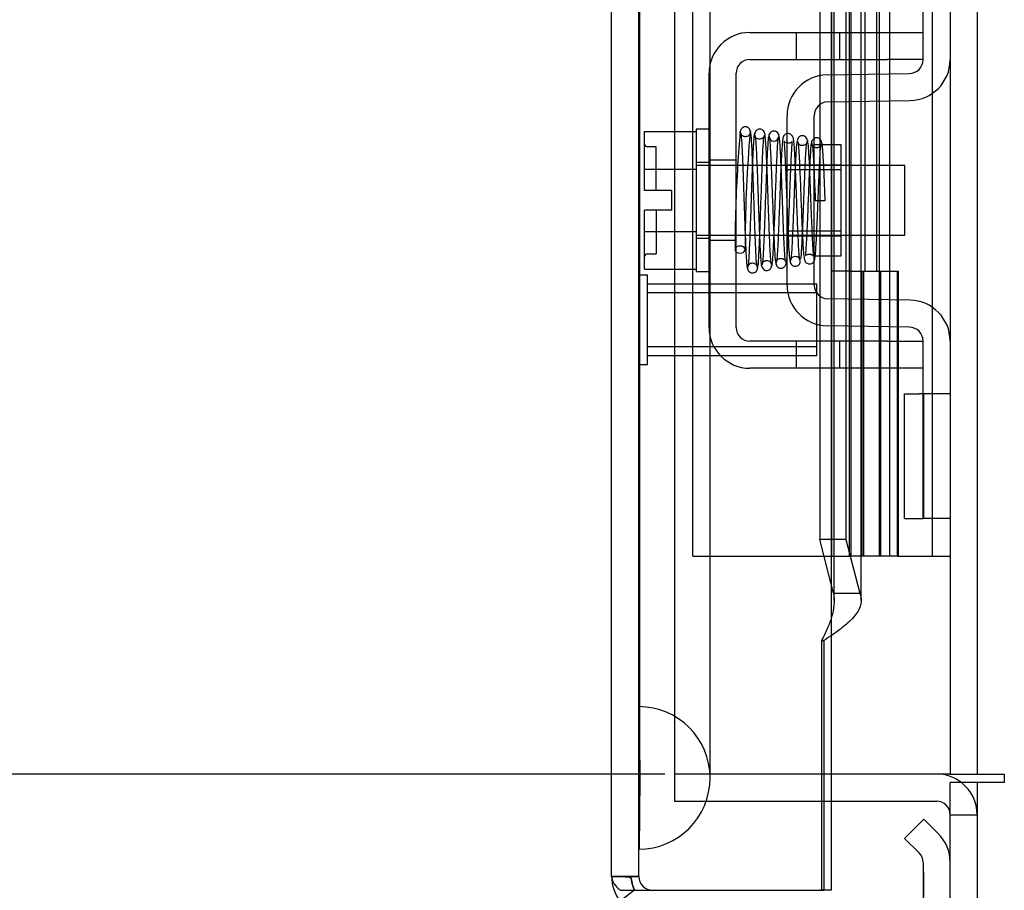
# Model space of a CAD drawing. Header units: inches. Extents: x 1 to 299, y -2 to 199.
# Tile 61 of 75: x 139.08 to 142.53, y 69.04 to 72.1. Entities that reach past the tile are written whole.
import ezdxf
from ezdxf.enums import TextEntityAlignment as Align
from ezdxf.lldxf.tags import DXFTag

# ---------------------------------------------------------------- set-up
doc = ezdxf.new("R2010")
doc.units = ezdxf.units.IN
doc.header["$MEASUREMENT"] = 0
for name, color, linetype in [('COM42667', 7, 'Continuous'), ('COM42780', 7, 'Continuous'), ('COM53955-1', 7, 'Continuous'), ('COM54746-60', 7, 'Continuous'), ('COM70220', 7, 'Continuous'), ('COM71177-1', 7, 'Continuous'), ('COM71180-1', 7, 'Continuous'), ('Default', 7, 'Continuous'), ('SCC19011', 7, 'Continuous'), ('SPR20265', 7, 'Continuous'), ('STD26258', 7, 'Continuous'), ('WAF25035', 7, 'Continuous')]:
    doc.layers.add(name, color=color, linetype=linetype)
doc.styles.add('SEACAD_Times_New_Roman', font='times.ttf')
tags = doc.linetypes.add('HIDDEN2', pattern=[0.1875, 0.125, -0.0625]).pattern_tags.tags
tags[6:7] = [DXFTag(74, 4), DXFTag(75, 0), DXFTag(340, '0'), DXFTag(46, 0.0), DXFTag(50, 0.0), DXFTag(44, 0.0), DXFTag(45, 0.0)]
tags[4:5] = [DXFTag(74, 4), DXFTag(75, 0), DXFTag(340, '0'), DXFTag(46, 0.0), DXFTag(50, 0.0), DXFTag(44, 0.0), DXFTag(45, 0.0)]
doc.dimstyles.new('HAMMOND_(STH_-_300x200)', dxfattribs={"dimtxt": 1.5, "dimasz": 1.875, "dimexe": 0.75, "dimexo": 0.75, "dimgap": 0.375, "dimtad": 0, "dimtih": 1, "dimtoh": 1, "dimzin": 0, "dimdsep": 46, "dimtxsty": 'SEACAD_Times_New_Roman', "dimblk1": '_SE_FILLED', "dimblk2": '_SE_FILLED', "dimsah": 1, "dimcen": 0.75, "dimadec": 0, "dimazin": 0, "dimtfac": 0.8, "dimtofl": 0, "dimtmove": 0, "dimatfit": 3, "dimfxl": 1, "dimtolj": 1, "dimtzin": 0, "dimarcsym": 0})

# ---------------------------------------------------------------- blocks, each defined once
blk = doc.blocks.new('SE4')
at = {"layer": 'COM42667', "color": 7, "linetype": 'Continuous'}
for p, q in [((141.6383, 72.0509), (142.1208, 72.0509)), ((142.1208, 72.0509), (142.2458, 72.0509)), ((141.6383, 71.9559), (142.1208, 71.9559)), ((142.2458, 71.9559), (142.1208, 71.9559)), ((141.4953, 71.0164), (141.4953, 71.9079)), ((141.5903, 71.0164), (141.5903, 71.9079)), ((142.1208, 70.9684), (141.6383, 70.9684)), ((142.1208, 70.9684), (142.2458, 70.9684)), ((142.1208, 70.8734), (141.6383, 70.8734)), ((142.2458, 70.8734), (142.1208, 70.8734))]:
    blk.add_line(p, q, dxfattribs=at)
at = {"layer": 'COM42667', "color": 7, "linetype": 'HIDDEN2'}
for p, q in [((141.8013, 72.0509), (141.8013, 71.9559)), ((141.9538, 71.9559), (141.9538, 72.0509)), ((141.5903, 71.6027), (141.4953, 71.6027)), ((141.5903, 71.3217), (141.4953, 71.3217)), ((141.8013, 70.9684), (141.8013, 70.8734)), ((141.9538, 70.8734), (141.9538, 70.9684)), ((141.8708, 70.8744), (141.8708, 70.8734)), ((141.8708, 70.8744), (142.0326, 70.8744)), ((141.92, 70.8744), (141.92, 70.8734)), ((142.0326, 70.8744), (142.0326, 70.8734)), ((142.0326, 70.8744), (142.0609, 70.8744)), ((142.0609, 70.8744), (142.0609, 70.8734)), ((142.0609, 70.8744), (142.1208, 70.8744)), ((142.1208, 70.8744), (142.1208, 70.8734))]:
    blk.add_line(p, q, dxfattribs=at)
at = {"layer": 'COM42667', "color": 7, "linetype": 'Continuous'}
for centre, radius, start, end in [((141.6383, 71.9079), 0.143, 90, 180), ((141.6383, 71.9079), 0.048, 90, 180), ((141.6383, 71.0164), 0.143, 180, 270), ((141.6383, 71.0164), 0.048, 180, 270)]:
    blk.add_arc(centre, radius, start, end, dxfattribs=at)
at = {"layer": 'COM42780', "color": 7, "linetype": 'Continuous'}
for p, q in [((142.2458, 71.9552), (142.2458, 72.3274)), ((141.9093, 71.9021), (142.1986, 71.9072)), ((141.9109, 71.8071), (142.2003, 71.8122)), ((141.7688, 71.1652), (141.7688, 71.7591)), ((141.8638, 71.1652), (141.8638, 71.7591)), ((141.9588, 71.6572), (141.8924, 71.6572)), ((141.9588, 71.2672), (141.9588, 71.6572)), ((141.8638, 71.2672), (141.9588, 71.2672)), ((142.2003, 71.1121), (141.9109, 71.1172)), ((142.1986, 71.0172), (141.9093, 71.0222)), ((142.2458, 70.5969), (142.2458, 70.9692)), ((142.1813, 70.3469), (142.1813, 70.7839)), ((142.1813, 70.7839), (142.2317, 70.7839)), ((142.2458, 70.7839), (142.2317, 70.7839)), ((142.2458, 70.3469), (142.2458, 70.5969)), ((142.1813, 70.3469), (142.2317, 70.3469)), ((142.2317, 70.3469), (142.2458, 70.3469)), ((142.3408, 70.3469), (142.2458, 70.3469)), ((142.2485, 69.2919), (142.1813, 69.2248)), ((142.2485, 69.2919), (142.2989, 69.2415)), ((142.1813, 69.2248), (142.2317, 69.1744)), ((142.2458, 69.1404), (142.2458, 68.2422))]:
    blk.add_line(p, q, dxfattribs=at)
at = {"layer": 'COM42780', "color": 7, "linetype": 'HIDDEN2'}
for p, q in [((141.8924, 71.6572), (141.8638, 71.6572)), ((141.7688, 71.5872), (141.9588, 71.5872)), ((141.9588, 71.5687), (141.7688, 71.5687)), ((141.7688, 71.3557), (141.9588, 71.3557)), ((141.7688, 71.3372), (141.9588, 71.3372)), ((142.3408, 70.7839), (142.2458, 70.7839)), ((142.2485, 70.3469), (142.2485, 70.7839)), ((142.2468, 70.6521), (142.2458, 70.6521)), ((142.2468, 70.6521), (142.2468, 70.6018)), ((142.2468, 70.6219), (142.2458, 70.6219)), ((142.2468, 70.5428), (142.2458, 70.5428)), ((142.2468, 70.537), (142.2458, 70.537)), ((142.2468, 70.5122), (142.2458, 70.5122)), ((142.2468, 70.4786), (142.2458, 70.4786)), ((142.2468, 69.1069), (142.2458, 69.1069)), ((142.2468, 69.1069), (142.2468, 69.0471)), ((142.2468, 69.0471), (142.2458, 69.0471)), ((142.2468, 69.0471), (142.2468, 69.0188))]:
    blk.add_line(p, q, dxfattribs=at)
at = {"layer": 'COM42780', "color": 7, "linetype": 'Continuous'}
for centre, radius, start, end in [((142.1978, 71.9552), 0.048, 271, 0), ((142.1978, 71.9552), 0.143, 271, 0), ((141.9118, 71.7591), 0.143, 91, 180), ((141.9118, 71.7591), 0.048, 91, 180), ((141.9118, 71.1652), 0.143, 180, 269), ((141.9118, 71.1652), 0.048, 180, 269), ((142.1978, 70.9692), 0.143, 0, 89), ((142.1978, 70.9692), 0.048, 0, 89), ((142.1978, 69.1404), 0.143, 0, 45), ((142.1978, 69.1404), 0.048, 0, 45)]:
    blk.add_arc(centre, radius, start, end, dxfattribs=at)
at = {"layer": 'COM53955-1', "color": 7, "linetype": 'HIDDEN2'}
for p, q in [((141.2488, 69.0912), (141.2488, 131.3372)), ((141.9238, 130.8552), (141.9238, 69.3552)), ((141.9339, 70.0594), (141.9339, 102.6512)), ((141.8833, 72.0509), (141.8833, 71.9559)), ((141.9751, 72.0509), (141.9751, 71.9559)), ((142.0289, 71.9559), (142.0289, 72.0509)), ((141.8833, 71.8993), (141.8833, 71.7978)), ((141.9751, 71.9033), (141.9751, 71.8083)), ((142.0289, 71.8092), (142.0289, 71.9042)), ((141.8833, 71.6779), (141.8833, 71.2672)), ((141.9751, 71.5842), (141.9751, 71.3402)), ((142.0289, 71.3402), (142.0289, 71.5842)), ((141.8833, 71.1265), (141.8833, 71.0251)), ((141.9751, 71.1161), (141.9751, 71.0211)), ((142.0289, 71.0201), (142.0289, 71.1151)), ((141.8833, 70.9684), (141.8833, 70.8734)), ((141.9751, 70.9684), (141.9751, 70.8734)), ((142.0289, 70.8734), (142.0289, 70.9684)), ((141.1538, 69.0912), (141.2488, 69.0912)), ((141.2488, 69.091), (141.1538, 69.091)), ((141.2968, 69.0434), (141.2968, 69.0432))]:
    blk.add_line(p, q, dxfattribs=at)
at = {"layer": 'COM53955-1', "color": 7, "linetype": 'Continuous'}
for p, q in [((141.1538, 69.0912), (141.1538, 103.4128)), ((141.8833, 99.5224), (141.8833, 72.0509)), ((141.9751, 99.5224), (141.9751, 72.0509)), ((142.0289, 72.0509), (142.0289, 99.5224)), ((141.8833, 71.9559), (141.8833, 71.8993)), ((141.9751, 71.9559), (141.9751, 71.9033)), ((142.0289, 71.9042), (142.0289, 71.9559)), ((141.8833, 71.7978), (141.8833, 71.6779)), ((141.9751, 71.8083), (141.9751, 71.5842)), ((142.0289, 71.5842), (142.0289, 71.8092)), ((141.9751, 71.3402), (141.9751, 71.1161)), ((142.0289, 71.1151), (142.0289, 71.3402)), ((141.8833, 71.2672), (141.8833, 71.1265)), ((141.8833, 71.0251), (141.8833, 70.9684)), ((141.9751, 71.0211), (141.9751, 70.9684)), ((142.0289, 70.9684), (142.0289, 71.0201)), ((141.8833, 70.8734), (141.8833, 70.2732)), ((141.9751, 70.8734), (141.9751, 70.2732)), ((142.0289, 70.0594), (142.0289, 70.8734)), ((141.9751, 70.2732), (141.8833, 70.2732)), ((141.9322, 70.0843), (141.8833, 70.2732)), ((141.9751, 70.2732), (142.024, 70.0843)), ((141.9322, 70.0843), (142.024, 70.0843)), ((141.8899, 69.9182), (141.8979, 69.9182)), ((141.8899, 69.9182), (141.8899, 69.0432)), ((141.8979, 69.9182), (141.8979, 69.0432)), ((141.9238, 69.3552), (141.9238, 69.0432)), ((141.1538, 69.091), (141.1538, 69.0912)), ((141.1538, 69.091), (141.1538, 69.0908)), ((141.1538, 69.091), (141.1538, 69.091)), ((141.1834, 69.0432), (141.2968, 69.0432)), ((141.2342, 69.0431), (141.1834, 69.004)), ((141.2342, 69.0431), (141.2968, 69.0431)), ((141.2968, 69.0432), (141.2968, 69.0431)), ((141.2968, 69.0432), (141.8859, 69.0432)), ((141.2968, 69.0432), (141.8859, 69.0432)), ((141.8859, 69.0432), (141.8899, 69.0432)), ((141.8899, 69.0432), (141.8979, 69.0432)), ((141.9238, 69.0432), (141.8979, 69.0432))]:
    blk.add_line(p, q, dxfattribs=at)
for centre, start, end in [((141.2968, 69.0912), 180, 180.0762), ((141.2968, 69.0912), 180.1558, 217.5652), ((141.8859, 68.9002), 85.0354, 90)]:
    blk.add_arc(centre, 0.143, start, end, dxfattribs=at)
at = {"layer": 'COM53955-1', "color": 7, "linetype": 'HIDDEN2'}
for centre, start, end in [((141.2968, 69.0912), 180, 180.2269), ((141.2968, 69.0914), 180.2269, 270), ((141.2968, 69.0912), 180.2269, 270)]:
    blk.add_arc(centre, 0.048, start, end, dxfattribs=at)
at = {"layer": 'COM53955-1', "color": 7, "linetype": 'Continuous'}
for points, knots in [([(141.9322, 70.0843), (141.934, 70.0704), (141.9343, 70.0566), (141.9319, 70.0289), (141.9292, 70.0151), (141.9211, 69.9874), (141.9158, 69.9736), (141.9037, 69.9459), (141.8969, 69.9321), (141.8899, 69.9182)], [0, 0, 0, 0, 0.25, 0.25, 0.5, 0.5, 0.75, 0.75, 1, 1, 1, 1]), ([(142.024, 70.0843), (142.0294, 70.0704), (142.0303, 70.0566), (142.023, 70.0289), (142.0148, 70.0151), (141.9909, 69.9874), (141.9751, 69.9736), (141.939, 69.9459), (141.9186, 69.9321), (141.8979, 69.9182)], [0, 0, 0, 0, 0.25, 0.25, 0.5, 0.5, 0.75, 0.75, 1, 1, 1, 1]), ([(141.1538, 69.091), (141.1538, 69.083), (141.1564, 69.075), (141.164, 69.0631), (141.1671, 69.0591), (141.1744, 69.0512), (141.1787, 69.0472), (141.1834, 69.0432)], [0, 0, 0, 0, 0.5, 0.5, 0.75, 0.75, 1, 1, 1, 1])]:
    blk.add_open_spline(points, degree=3, knots=knots, dxfattribs=at)
at = {"layer": 'COM53955-1', "color": 7, "linetype": 'HIDDEN2'}
for points, knots in [([(141.2342, 69.0432), (141.2308, 69.0505), (141.2282, 69.0579), (141.2252, 69.0691), (141.2244, 69.0729), (141.2233, 69.0786), (141.2229, 69.0805), (141.2222, 69.0833), (141.2219, 69.0842), (141.2211, 69.0861), (141.2206, 69.087), (141.2187, 69.0885), (141.2175, 69.089), (141.2148, 69.0896), (141.2134, 69.0898), (141.2093, 69.0903), (141.2066, 69.0904), (141.1982, 69.0907), (141.1927, 69.0907), (141.176, 69.0909), (141.1649, 69.0909), (141.1538, 69.091)], [0, 0, 0, 0, 0.25, 0.25, 0.375, 0.375, 0.4375, 0.4375, 0.46875, 0.46875, 0.5, 0.5, 0.53125, 0.53125, 0.5625, 0.5625, 0.625, 0.625, 0.75, 0.75, 1, 1, 1, 1]), ([(141.1538, 69.0908), (141.1616, 69.0908), (141.1694, 69.0907), (141.1772, 69.0907), (141.1853, 69.0906), (141.1934, 69.0906), (141.2015, 69.0903), (141.2039, 69.0903), (141.2063, 69.0902), (141.2087, 69.0901), (141.2103, 69.0899), (141.212, 69.0898), (141.2137, 69.0896), (141.215, 69.0894), (141.2164, 69.0892), (141.2176, 69.0887), (141.2183, 69.0884), (141.219, 69.0881), (141.2195, 69.0877), (141.2201, 69.0873), (141.2205, 69.0868), (141.2208, 69.0862), (141.2221, 69.0844), (141.2225, 69.0822), (141.2229, 69.0801), (141.2238, 69.0761), (141.2245, 69.072), (141.2255, 69.068), (141.2265, 69.0638), (141.2277, 69.0596), (141.2292, 69.0554), (141.2306, 69.0513), (141.2323, 69.0471), (141.2342, 69.0431)], [0, 0, 0, 0, 0.177165, 0.177165, 0.177165, 0.361608, 0.361608, 0.361608, 0.415508, 0.415508, 0.415508, 0.453914, 0.453914, 0.453914, 0.48497, 0.48497, 0.48497, 0.503403, 0.503403, 0.503403, 0.521794, 0.521794, 0.521794, 0.589718, 0.589718, 0.589718, 0.722354, 0.722354, 0.722354, 0.860771, 0.860771, 0.860771, 1, 1, 1, 1])]:
    blk.add_open_spline(points, degree=3, knots=knots, dxfattribs=at)
at = {"layer": 'COM54746-60', "color": 7, "linetype": 'HIDDEN2'}
for p, q in [((141.4381, 70.2142), (141.4381, 130.2142)), ((141.9258, 70.2142), (141.9258, 130.2142)), ((141.9878, 70.2142), (141.9878, 130.2142)), ((141.9928, 130.2232), (141.9928, 70.2142)), ((142.0928, 70.2142), (142.0928, 130.2232)), ((142.2788, 70.2142), (142.2788, 130.2142)), ((142.0428, 71.2142), (142.0428, 72.2142)), ((142.0842, 71.2142), (142.0842, 72.2142)), ((142.1292, 71.2142), (142.1292, 72.2142)), ((141.9878, 71.2142), (141.9258, 71.2142)), ((141.9878, 71.2142), (142.0428, 71.2142)), ((142.0321, 70.2142), (142.0321, 71.2142)), ((142.0321, 71.2142), (142.1598, 71.2142)), ((142.0378, 70.2142), (142.0378, 71.2142)), ((142.0978, 70.2142), (142.0978, 71.2142)), ((142.1292, 70.2142), (142.1292, 71.2142)), ((142.1546, 71.2142), (142.1598, 71.2142)), ((142.1546, 71.2142), (142.1546, 70.2142)), ((142.1598, 70.2142), (142.1598, 71.2142)), ((142.1598, 70.2142), (142.1598, 71.2142)), ((141.4381, 70.2142), (141.9628, 70.2142)), ((141.9628, 70.2142), (141.9878, 70.2142)), ((141.9878, 70.2142), (141.9928, 70.2142)), ((142.0321, 70.2142), (141.9928, 70.2142)), ((142.1546, 70.2142), (142.0321, 70.2142)), ((142.1546, 70.2142), (142.2788, 70.2142)), ((142.2788, 70.2142), (142.3408, 70.2142))]:
    blk.add_line(p, q, dxfattribs=at)
at = {"layer": 'COM70220', "color": 7, "linetype": 'HIDDEN2'}
for p, q in [((141.2498, 69.6867), (141.2498, 130.7417)), ((141.2508, 69.6867), (141.2508, 130.7417)), ((141.2528, 69.6867), (141.2528, 130.7417)), ((141.4988, 69.6867), (141.4988, 130.7417)), ((141.2498, 69.1877), (141.2498, 69.6867)), ((141.2498, 69.6857), (141.2508, 69.6857)), ((141.2508, 69.1877), (141.2508, 69.6867)), ((141.2508, 69.6857), (141.2528, 69.4367)), ((141.2528, 69.4367), (141.2528, 69.6867)), ((141.4988, 69.4367), (141.4988, 69.6867)), ((141.2528, 69.4367), (141.2508, 69.1877)), ((141.2508, 69.1877), (141.2498, 69.1877))]:
    blk.add_line(p, q, dxfattribs=at)
for start, end in [(0, 90), (270, 0)]:
    blk.add_arc((141.2488, 69.4367), 0.25, start, end, dxfattribs=at)
at = {"layer": 'COM71177-1', "color": 7, "linetype": 'HIDDEN2'}
for p, q in [((141.3738, 130.7602), (141.3738, 69.4502)), ((142.4358, 130.7602), (142.4358, 69.4502)), ((141.8979, 69.4502), (141.3738, 69.4502))]:
    blk.add_line(p, q, dxfattribs=at)
at = {"layer": 'COM71177-1', "color": 7, "linetype": 'Continuous'}
for p, q in [((142.3408, 130.7602), (142.3408, 69.4502)), ((142.2758, 69.4502), (141.8979, 69.4502)), ((142.3408, 69.4502), (142.2758, 69.4502)), ((142.3408, 69.4502), (142.5008, 69.4502)), ((142.5008, 69.4502), (142.5308, 69.4502)), ((142.5308, 69.4502), (142.5308, 69.4202)), ((142.5308, 69.4202), (142.4358, 69.4202)), ((142.4358, 69.4202), (142.4358, 62.1702))]:
    blk.add_line(p, q, dxfattribs=at)
at = {"layer": 'COM71180-1', "color": 7, "linetype": 'HIDDEN2'}
for p, q in [((141.3738, 69.4502), (141.3738, 69.3552)), ((141.3738, 69.3552), (141.8979, 69.3552)), ((142.3408, 69.3072), (142.4358, 69.3072))]:
    blk.add_line(p, q, dxfattribs=at)
at = {"layer": 'COM71180-1', "color": 7, "linetype": 'Continuous'}
for p, q in [((142.3408, 62.2182), (142.3408, 69.4202)), ((142.4358, 69.4202), (142.3408, 69.4202)), ((141.8979, 69.3552), (142.2928, 69.3552))]:
    blk.add_line(p, q, dxfattribs=at)
for radius, start in [(0.143, 52.2051), (0.048, 0)]:
    blk.add_arc((142.2928, 69.3072), radius, start, 90, dxfattribs=at)
at = {"layer": 'COM71180-1', "color": 7, "linetype": 'HIDDEN2'}
blk.add_arc((142.2928, 69.3072), 0.143, 0, 52.2051, dxfattribs=at)
at = {"layer": 'SCC19011', "color": 7, "linetype": 'Continuous'}
for p, q in [((141.2693, 71.7032), (141.4503, 71.7032)), ((141.2693, 71.5711), (141.2693, 71.7032)), ((141.6135, 71.5842), (141.5903, 71.5842)), ((141.6633, 71.5842), (141.6485, 71.5842)), ((141.7131, 71.5842), (141.6983, 71.5842)), ((141.763, 71.5842), (141.7482, 71.5842)), ((142.1823, 71.5842), (141.9588, 71.5842)), ((142.1823, 71.3402), (142.1823, 71.5842)), ((141.2693, 71.5711), (141.4503, 71.5711)), ((141.2693, 71.4962), (141.2693, 71.5711)), ((141.3643, 71.4962), (141.2693, 71.4962)), ((141.3643, 71.4282), (141.3643, 71.4962)), ((141.2693, 71.3533), (141.2693, 71.4282)), ((141.3643, 71.4282), (141.2693, 71.4282)), ((141.2693, 71.3533), (141.4503, 71.3533)), ((141.2693, 71.2212), (141.2693, 71.3533)), ((141.5903, 71.3402), (141.6221, 71.3402)), ((141.6571, 71.3402), (141.6723, 71.3402)), ((141.7073, 71.3402), (141.7224, 71.3402)), ((141.7574, 71.3402), (141.7688, 71.3402)), ((141.9588, 71.3402), (142.1823, 71.3402)), ((141.2693, 71.2212), (141.4503, 71.2212))]:
    blk.add_line(p, q, dxfattribs=at)
at = {"layer": 'SCC19011', "color": 7, "linetype": 'HIDDEN2'}
for p, q in [((141.3093, 71.6497), (141.2793, 71.6497)), ((141.3093, 71.4962), (141.3093, 71.6497)), ((141.5903, 71.5842), (141.4503, 71.5842)), ((141.6485, 71.5842), (141.6135, 71.5842)), ((141.6983, 71.5842), (141.6633, 71.5842)), ((141.7482, 71.5842), (141.7131, 71.5842)), ((141.9588, 71.5842), (141.763, 71.5842)), ((141.3093, 71.4282), (141.3093, 71.2747)), ((141.4503, 71.3402), (141.5903, 71.3402)), ((141.6221, 71.3402), (141.6571, 71.3402)), ((141.6723, 71.3402), (141.7073, 71.3402)), ((141.7224, 71.3402), (141.7574, 71.3402)), ((141.7688, 71.3402), (141.9588, 71.3402)), ((141.2793, 71.2747), (141.3093, 71.2747))]:
    blk.add_line(p, q, dxfattribs=at)
for centre, start, end in [((141.2793, 71.6597), 180, 270), ((141.2793, 71.2647), 90, 180)]:
    blk.add_arc(centre, 0.01, start, end, dxfattribs=at)
at = {"layer": 'SPR20265', "color": 7, "linetype": 'Continuous'}
blk.add_line((141.8678, 71.4622), (141.9028, 71.4622), dxfattribs=at)
for centre, radius, start, end in [((146.5402, 71.2846), 4.9537, 175.1676, 176.5222), ((141.7227, 71.6868), 0.0181, 0.2962, 180.6354), ((146.5126, 71.2857), 4.8911, 179.5941, 179.9583)]:
    blk.add_arc(centre, radius, start, end, dxfattribs=at)
at = {"layer": 'SPR20265', "color": 7, "linetype": 'HIDDEN2'}
for centre, radius, start, end in [((146.5126, 71.2857), 4.8911, 175.1447, 179.5941), ((141.7227, 71.6868), 0.0169, 179.7153, 359.2764), ((146.5402, 71.2846), 4.9537, 176.5222, 179.9373)]:
    blk.add_arc(centre, radius, start, end, dxfattribs=at)
at = {"layer": 'SPR20265', "color": 7, "linetype": 'Continuous'}
blk.add_ellipse((141.604, 71.2896), major_axis=(-0.0175, 0), ratio=0.707107, start_param=0.666946, end_param=5.616239, dxfattribs=at)
at = {"layer": 'SPR20265', "color": 7, "linetype": 'HIDDEN2'}
for start_param, end_param in [(5.616239, 6.283185), (0, 0.666946)]:
    blk.add_ellipse((141.604, 71.2896), major_axis=(-0.0175, 0), ratio=0.707107, start_param=start_param, end_param=end_param, dxfattribs=at)
at = {"layer": 'SPR20265', "color": 7, "linetype": 'Continuous'}
for points, knots in [([(141.6398, 71.7044), (141.6397, 71.7047), (141.6397, 71.7058), (141.6392, 71.708), (141.6382, 71.7107), (141.6366, 71.7134), (141.6344, 71.7158), (141.6317, 71.7178), (141.6286, 71.7193), (141.624, 71.7204), (141.618, 71.7198), (141.6107, 71.7159), (141.6049, 71.7078), (141.604, 71.7018), (141.6036, 71.6981)], [0.0247586, 0.0247586, 0.0247586, 0.0247586, 0.0394799, 0.0780267, 0.1170502, 0.1577954, 0.2011902, 0.2478129, 0.2979655, 0.3517973, 0.4729948, 0.6248981, 0.8034762, 1, 1, 1, 1]), ([(141.6055, 71.6989), (141.606, 71.6991), (141.6075, 71.6967), (141.61, 71.6659), (141.6125, 71.6117), (141.6146, 71.5565), (141.6162, 71.5095), (141.6179, 71.4595), (141.6196, 71.4085), (141.6213, 71.3589), (141.6231, 71.3136), (141.6249, 71.2746), (141.6267, 71.2449), (141.6286, 71.2264), (141.6298, 71.2243), (141.6304, 71.2235)], [0.041658, 0.041658, 0.041658, 0.041658, 0.1062331, 0.2177365, 0.3345116, 0.3951575, 0.4571173, 0.5204025, 0.5850154, 0.650919, 0.7181243, 0.7866617, 0.856475, 0.927577, 0.9945625, 0.9945625, 0.9945625, 0.9945625]), ([(141.6651, 71.2276), (141.6642, 71.2291), (141.6625, 71.2341), (141.6596, 71.2778), (141.6571, 71.3373), (141.655, 71.3957), (141.6534, 71.4441), (141.6517, 71.4945), (141.65, 71.5448), (141.6482, 71.5923), (141.6464, 71.6348), (141.6446, 71.6699), (141.6427, 71.6944), (141.6411, 71.7053), (141.6401, 71.7059), (141.6398, 71.7057)], [0.0084013, 0.0084013, 0.0084013, 0.0084013, 0.1047673, 0.2149815, 0.3308118, 0.3911182, 0.4528716, 0.5160814, 0.5807303, 0.6468516, 0.7144807, 0.783578, 0.8541849, 0.926338, 0.9626406, 0.9626406, 0.9626406, 0.9626406]), ([(141.6546, 71.6969), (141.6535, 71.6927), (141.6513, 71.6708), (141.6491, 71.6288), (141.6479, 71.6023), (141.6479, 71.6005)], [0.1075026, 0.1075026, 0.1075026, 0.1075026, 0.219859, 0.336958, 0.3455788, 0.3455788, 0.3455788, 0.3455788]), ([(141.6923, 71.6871), (141.6919, 71.6928), (141.6909, 71.6996), (141.6839, 71.7083), (141.6782, 71.7112), (141.6735, 71.712), (141.67, 71.7119), (141.6664, 71.7109), (141.6629, 71.7089), (141.6598, 71.7061), (141.6575, 71.7025), (141.6562, 71.6983), (141.656, 71.6958), (141.656, 71.6943)], [0, 0, 0, 0, 0.337377, 0.476585, 0.593946, 0.643993, 0.690857, 0.738213, 0.787078, 0.837877, 0.890521, 0.944659, 1, 1, 1, 1]), ([(141.6569, 71.6896), (141.6578, 71.6814), (141.6596, 71.6661), (141.6623, 71.6111), (141.6651, 71.5407), (141.6678, 71.4607), (141.6706, 71.381), (141.6733, 71.3114), (141.6761, 71.2578), (141.6778, 71.2432), (141.6788, 71.2354)], [0, 0, 0, 0, 0.125356, 0.250547, 0.375714, 0.500726, 0.625702, 0.75054, 0.875328, 1, 1, 1, 1]), ([(141.7138, 71.2376), (141.7128, 71.2451), (141.7111, 71.2593), (141.7083, 71.3121), (141.7056, 71.3813), (141.7028, 71.4608), (141.7001, 71.5409), (141.6973, 71.6118), (141.6945, 71.6674), (141.6928, 71.6831), (141.6918, 71.6916)], [0, 0, 0, 0, 0.123677, 0.247763, 0.372182, 0.497025, 0.622181, 0.747773, 0.873664, 1, 1, 1, 1]), ([(141.7053, 71.6892), (141.7042, 71.6863), (141.7024, 71.6798), (141.6999, 71.6412), (141.6984, 71.6094), (141.6979, 71.5977)], [0, 0, 0, 0, 0.1069729, 0.2190176, 0.2772299, 0.2772299, 0.2772299, 0.2772299]), ([(141.7054, 71.6854), (141.7063, 71.6833), (141.7081, 71.6779), (141.711, 71.6342), (141.7141, 71.5652), (141.7167, 71.4912), (141.719, 71.4293), (141.7207, 71.3826), (141.7224, 71.3387), (141.7243, 71.2996), (141.7261, 71.2682), (141.7281, 71.2464), (141.7297, 71.2373), (141.7305, 71.237), (141.7308, 71.2372)], [0.0031575, 0.0031575, 0.0031575, 0.0031575, 0.106276, 0.2177664, 0.3343795, 0.4562757, 0.5195077, 0.5840716, 0.6500082, 0.7172741, 0.7858907, 0.8559002, 0.9272657, 0.9562295, 0.9562295, 0.9562295, 0.9562295]), ([(141.7647, 71.2456), (141.7643, 71.2453), (141.763, 71.247), (141.7606, 71.2731), (141.7581, 71.3215), (141.756, 71.3722), (141.7544, 71.4154), (141.7528, 71.462), (141.7511, 71.5097), (141.7493, 71.5565), (141.7476, 71.6), (141.7457, 71.6373), (141.7439, 71.6663), (141.742, 71.6858), (141.7408, 71.6882), (141.7401, 71.6893)], [0.0493682, 0.0493682, 0.0493682, 0.0493682, 0.1041505, 0.2141198, 0.3297994, 0.3901531, 0.4519694, 0.5152557, 0.5800319, 0.6463064, 0.7140466, 0.7832821, 0.8540388, 0.9262663, 0.9997798, 0.9997798, 0.9997798, 0.9997798]), ([(141.7686, 71.6966), (141.7668, 71.6962), (141.7612, 71.6939), (141.7545, 71.6844), (141.7534, 71.6731), (141.7508, 71.6479), (141.7491, 71.6172), (141.7482, 71.5991), (141.7479, 71.5917)], [0.5049436, 0.5049436, 0.5049436, 0.5049436, 0.5126381, 0.5301382, 0.5631975, 0.6133029, 0.6453829, 0.6655854, 0.6655854, 0.6655854, 0.6655854]), ([(141.7584, 71.669), (141.758, 71.6686), (141.7588, 71.6623), (141.7605, 71.6386), (141.7624, 71.6001), (141.7642, 71.5577), (141.7663, 71.5035), (141.7678, 71.461), (141.7687, 71.4378), (141.7688, 71.4354)], [0.5252176, 0.5252176, 0.5252176, 0.5252176, 0.5500519, 0.604828, 0.6390024, 0.6775462, 0.720453, 0.7677407, 0.7732337, 0.7732337, 0.7732337, 0.7732337]), ([(141.8904, 71.6641), (141.8903, 71.6655), (141.89, 71.6681), (141.8885, 71.672), (141.8862, 71.6755), (141.8831, 71.6783), (141.8796, 71.6803), (141.8748, 71.6816), (141.8693, 71.6815), (141.8654, 71.6799), (141.8637, 71.6789)], [0, 0, 0, 0, 0.0589773, 0.1211115, 0.1849679, 0.2490189, 0.31194, 0.3728411, 0.4898099, 0.5959107, 0.5959107, 0.5959107, 0.5959107]), ([(141.9028, 71.4622), (141.9022, 71.4773), (141.9011, 71.5031), (141.8994, 71.5438), (141.8978, 71.5804), (141.8961, 71.6124), (141.8944, 71.6379), (141.8928, 71.6561), (141.8912, 71.6656), (141.8903, 71.6664), (141.8899, 71.6663)], [0, 0, 0, 0, 0.1236932, 0.2477957, 0.3722334, 0.4970307, 0.6222178, 0.7477992, 0.8737106, 0.9604174, 0.9604174, 0.9604174, 0.9604174]), ([(141.8638, 71.5588), (141.864, 71.5535), (141.8648, 71.5357), (141.8661, 71.5029), (141.8672, 71.4773), (141.8678, 71.4622)], [0.6947964, 0.6947964, 0.6947964, 0.6947964, 0.7496304, 0.874808, 1, 1, 1, 1]), ([(141.6654, 71.2237), (141.6664, 71.2274), (141.6682, 71.2354), (141.6708, 71.2774), (141.6723, 71.3116), (141.6728, 71.3243)], [0, 0, 0, 0, 0.1087369, 0.2223139, 0.2823724, 0.2823724, 0.2823724, 0.2823724]), ([(141.7163, 71.233), (141.7173, 71.2377), (141.7194, 71.26), (141.7216, 71.3024), (141.7228, 71.3288), (141.7228, 71.3308)], [0.1089671, 0.1089671, 0.1089671, 0.1089671, 0.2224256, 0.3403895, 0.3502806, 0.3502806, 0.3502806, 0.3502806]), ([(141.6783, 71.2397), (141.6787, 71.2343), (141.6798, 71.2278), (141.6868, 71.2196), (141.6924, 71.2168), (141.697, 71.2161), (141.7005, 71.2163), (141.7042, 71.2173), (141.7076, 71.2192), (141.7107, 71.222), (141.713, 71.2255), (141.7144, 71.2296), (141.7146, 71.2321), (141.7146, 71.2336)], [0, 0, 0, 0, 0.324319, 0.462115, 0.581304, 0.633213, 0.682431, 0.732423, 0.783847, 0.836789, 0.89085, 0.94542, 1, 1, 1, 1]), ([(141.7308, 71.2384), (141.7309, 71.2376), (141.7313, 71.2359), (141.7323, 71.2332), (141.7339, 71.2305), (141.7361, 71.228), (141.7388, 71.2261), (141.7419, 71.2246), (141.7465, 71.2236), (141.7526, 71.2243), (141.7599, 71.2284), (141.7657, 71.2368), (141.7666, 71.2429), (141.7671, 71.2468)], [0.0423433, 0.0423433, 0.0423433, 0.0423433, 0.0780693, 0.1166064, 0.1566075, 0.1991192, 0.2448555, 0.2942488, 0.3475582, 0.468612, 0.6213089, 0.801496, 1, 1, 1, 1]), ([(141.8641, 71.2502), (141.8655, 71.2535), (141.8665, 71.2581), (141.8673, 71.2642), (141.8675, 71.2659)], [0.53014438, 0.53014438, 0.53014438, 0.53014438, 0.5577634, 0.56769365, 0.56769365, 0.56769365, 0.56769365]), ([(141.6298, 71.2254), (141.63, 71.2239), (141.6302, 71.2214), (141.6317, 71.2173), (141.6341, 71.2138), (141.6381, 71.2101), (141.6442, 71.2075), (141.6512, 71.2076), (141.6577, 71.2102), (141.6626, 71.2149), (141.6654, 71.2208), (141.6659, 71.2243), (141.666, 71.2263)], [0, 0, 0, 0, 0.065589, 0.134096, 0.204, 0.273642, 0.405923, 0.527776, 0.652215, 0.775569, 0.89228, 1, 1, 1, 1])]:
    blk.add_open_spline(points, degree=3, knots=knots, dxfattribs=at)
at = {"layer": 'SPR20265', "color": 7, "linetype": 'HIDDEN2'}
for points, knots in [([(141.6386, 71.6981), (141.6386, 71.6967), (141.6384, 71.6946), (141.6352, 71.6896), (141.6297, 71.6861), (141.6241, 71.685), (141.6197, 71.6854), (141.6164, 71.6863), (141.6132, 71.6879), (141.6103, 71.6901), (141.6078, 71.693), (141.6061, 71.6962), (141.605, 71.6996), (141.6049, 71.7016), (141.6048, 71.7028)], [0, 0, 0, 0, 0.179381, 0.337596, 0.475073, 0.590664, 0.641841, 0.692941, 0.744409, 0.796202, 0.847981, 0.899322, 0.949962, 1, 1, 1, 1]), ([(141.691, 71.6943), (141.6909, 71.6936), (141.6908, 71.6924), (141.6902, 71.6898), (141.6891, 71.6872), (141.6874, 71.6846), (141.6853, 71.6821), (141.6826, 71.68), (141.6796, 71.6784), (141.6752, 71.6769), (141.6694, 71.6766), (141.6627, 71.6786), (141.6577, 71.6835), (141.6574, 71.6856), (141.6573, 71.6871)], [0, 0, 0, 0, 0.047333, 0.090485, 0.131312, 0.171645, 0.212983, 0.256355, 0.302402, 0.351589, 0.463303, 0.607862, 0.786964, 1, 1, 1, 1]), ([(141.6728, 71.3243), (141.6733, 71.3366), (141.6743, 71.3634), (141.6759, 71.408), (141.6775, 71.456), (141.6792, 71.505), (141.6808, 71.5527), (141.6825, 71.5968), (141.6841, 71.6351), (141.6858, 71.6649), (141.6875, 71.6842), (141.6886, 71.6898), (141.6891, 71.69)], [0.2823724, 0.2823724, 0.2823724, 0.2823724, 0.3404902, 0.4016136, 0.4638734, 0.5272264, 0.5916671, 0.6572019, 0.7237583, 0.7913365, 0.8599384, 0.9294967, 0.9294967, 0.9294967, 0.9294967]), ([(141.7228, 71.3308), (141.7233, 71.3414), (141.7243, 71.3663), (141.7259, 71.4086), (141.7276, 71.4563), (141.7293, 71.5049), (141.731, 71.5523), (141.7328, 71.5959), (141.7345, 71.6336), (141.7364, 71.6627), (141.7382, 71.6818), (141.7394, 71.6845), (141.7401, 71.6857)], [0.3502806, 0.3502806, 0.3502806, 0.3502806, 0.4013266, 0.4633844, 0.526574, 0.590889, 0.6563003, 0.7228223, 0.7904767, 0.8592109, 0.9290421, 1, 1, 1, 1]), ([(141.8148, 71.2504), (141.8139, 71.2532), (141.8124, 71.2587), (141.8101, 71.2893), (141.808, 71.3302), (141.806, 71.3772), (141.8041, 71.4258), (141.8019, 71.485), (141.7995, 71.5495), (141.797, 71.6074), (141.7947, 71.6479), (141.7929, 71.6712), (141.7888, 71.6907), (141.7754, 71.6975), (141.7697, 71.6968), (141.7686, 71.6966)], [0, 0, 0, 0, 0.0490679, 0.095301, 0.1387049, 0.1792256, 0.2168316, 0.2515124, 0.3116979, 0.3614591, 0.4053465, 0.4437863, 0.4807605, 0.5002516, 0.5049436, 0.5049436, 0.5049436, 0.5049436]), ([(141.8418, 71.6675), (141.8414, 71.6709), (141.8406, 71.6765), (141.8353, 71.6843), (141.8283, 71.6884), (141.8214, 71.6894), (141.8156, 71.6879), (141.8117, 71.6854), (141.8093, 71.683), (141.8074, 71.6803), (141.8062, 71.6774), (141.8055, 71.6745), (141.8055, 71.6728), (141.8054, 71.6718)], [0, 0, 0, 0, 0.180774, 0.350248, 0.499828, 0.623642, 0.733222, 0.784403, 0.832779, 0.878274, 0.921007, 0.961361, 1, 1, 1, 1]), ([(141.7688, 71.2619), (141.7688, 71.2623), (141.7696, 71.2712), (141.7711, 71.2953), (141.7731, 71.3401), (141.7751, 71.3894), (141.7769, 71.4389), (141.7791, 71.4983), (141.7814, 71.5616), (141.7839, 71.6173), (141.7861, 71.6517), (141.7869, 71.6654), (141.7871, 71.669), (141.7857, 71.6676), (141.7832, 71.6654), (141.7791, 71.663), (141.7725, 71.6616), (141.7669, 71.6628), (141.7626, 71.6653), (141.7599, 71.6677), (141.7589, 71.669), (141.7585, 71.6691), (141.7584, 71.669)], [0.0474842, 0.0474842, 0.0474842, 0.0474842, 0.0497131, 0.0964498, 0.1402498, 0.181141, 0.2191142, 0.2541986, 0.3155133, 0.3661656, 0.4105777, 0.4493704, 0.4665115, 0.473906, 0.4805292, 0.4865974, 0.4921802, 0.5006637, 0.503587, 0.5065765, 0.5158911, 0.5252176, 0.5252176, 0.5252176, 0.5252176]), ([(141.8037, 71.6696), (141.8037, 71.6694), (141.8026, 71.6639), (141.8005, 71.6404), (141.7974, 71.5807), (141.7947, 71.513), (141.7925, 71.4545), (141.7908, 71.4096), (141.7891, 71.3661), (141.7873, 71.3264), (141.7855, 71.293), (141.7837, 71.2679), (141.7818, 71.2519), (141.7807, 71.2512), (141.78, 71.251)], [0.1041341, 0.1041341, 0.1041341, 0.1041341, 0.1070599, 0.2191639, 0.3361754, 0.4582543, 0.5214879, 0.5860062, 0.6518142, 0.7188758, 0.7872252, 0.856881, 0.9277922, 1, 1, 1, 1]), ([(141.8063, 71.6688), (141.8072, 71.6642), (141.8086, 71.6557), (141.8109, 71.6222), (141.813, 71.5801), (141.815, 71.5333), (141.8169, 71.4859), (141.819, 71.4291), (141.8214, 71.3685), (141.824, 71.3153), (141.8261, 71.2795), (141.8289, 71.2591), (141.8307, 71.2471), (141.841, 71.24), (141.848, 71.2385), (141.8548, 71.2398), (141.8612, 71.2446), (141.8629, 71.2474), (141.8638, 71.2494), (141.8641, 71.2502)], [0, 0, 0, 0, 0.0498436, 0.0967002, 0.1405955, 0.1815314, 0.2194862, 0.2544765, 0.3152997, 0.3654619, 0.409652, 0.4485892, 0.4814188, 0.4889058, 0.495916, 0.5065238, 0.5135393, 0.5236157, 0.5301444, 0.5301444, 0.5301444, 0.5301444]), ([(141.8404, 71.6718), (141.8404, 71.671), (141.8403, 71.6695), (141.8397, 71.6668), (141.8386, 71.6641), (141.837, 71.6614), (141.8349, 71.659), (141.8314, 71.6562), (141.826, 71.654), (141.8194, 71.6538), (141.8125, 71.6563), (141.8073, 71.6621), (141.8069, 71.6654), (141.8068, 71.6675)], [0, 0, 0, 0, 0.037989, 0.077527, 0.119605, 0.164736, 0.212993, 0.264123, 0.372839, 0.49196, 0.636982, 0.80769, 1, 1, 1, 1]), ([(141.8176, 71.2571), (141.8186, 71.2648), (141.8207, 71.2924), (141.8238, 71.357), (141.8264, 71.4268), (141.8286, 71.4853), (141.8303, 71.5294), (141.832, 71.5709), (141.8337, 71.6078), (141.8355, 71.6377), (141.8373, 71.6586), (141.8385, 71.6662), (141.8391, 71.6676)], [0.1087958, 0.1087958, 0.1087958, 0.1087958, 0.2223565, 0.3404595, 0.4631523, 0.5264789, 0.590913, 0.6564648, 0.7230715, 0.7907398, 0.8594827, 0.9292355, 0.9292355, 0.9292355, 0.9292355]), ([(141.8547, 71.6649), (141.8538, 71.6613), (141.8523, 71.6545), (141.85, 71.6242), (141.8479, 71.5848), (141.8459, 71.5402), (141.844, 71.4945), (141.8419, 71.4389), (141.8395, 71.3785), (141.837, 71.3241), (141.8348, 71.2889), (141.8337, 71.273), (141.833, 71.2671), (141.8366, 71.2717), (141.8472, 71.2751), (141.8559, 71.2724), (141.8608, 71.2682), (141.8624, 71.2662), (141.8617, 71.2727), (141.8599, 71.2963), (141.8581, 71.3302), (141.8564, 71.3683), (141.8545, 71.4174), (141.8522, 71.4756), (141.8498, 71.5392), (141.8471, 71.6003), (141.8442, 71.652), (141.8423, 71.6647), (141.8412, 71.6714)], [0, 0, 0, 0, 0.049173, 0.095464, 0.138909, 0.179487, 0.217185, 0.252019, 0.312783, 0.36306, 0.407295, 0.445872, 0.463143, 0.480066, 0.496688, 0.507701, 0.514797, 0.525232, 0.558593, 0.609643, 0.642108, 0.679174, 0.720884, 0.767277, 0.818342, 0.874155, 0.934678, 1, 1, 1, 1]), ([(141.8637, 71.6789), (141.8634, 71.6787), (141.8611, 71.6772), (141.8575, 71.6736), (141.8546, 71.6673), (141.8541, 71.6636), (141.8539, 71.6614)], [0.5959107, 0.5959107, 0.5959107, 0.5959107, 0.6145359, 0.7437677, 0.8727235, 1, 1, 1, 1]), ([(141.8889, 71.6614), (141.8888, 71.659), (141.8883, 71.6551), (141.8831, 71.649), (141.8762, 71.6463), (141.8695, 71.6464), (141.8632, 71.6488), (141.8585, 71.6533), (141.8558, 71.6587), (141.8555, 71.6622), (141.8554, 71.6641)], [0, 0, 0, 0, 0.177696, 0.341652, 0.484977, 0.606263, 0.721012, 0.827813, 0.921583, 1, 1, 1, 1]), ([(141.8555, 71.6611), (141.8558, 71.6612), (141.8566, 71.6606), (141.858, 71.6521), (141.8596, 71.6349), (141.8612, 71.6103), (141.8626, 71.5838), (141.8635, 71.5656), (141.8638, 71.5588)], [0.0491745, 0.0491745, 0.0491745, 0.0491745, 0.1247815, 0.2496118, 0.3745487, 0.4995316, 0.6245497, 0.6947964, 0.6947964, 0.6947964, 0.6947964]), ([(141.8675, 71.2659), (141.8684, 71.2732), (141.8697, 71.2894), (141.8718, 71.3227), (141.8737, 71.3623), (141.8758, 71.413), (141.8782, 71.4726), (141.8807, 71.5368), (141.8834, 71.5972), (141.8864, 71.6467), (141.8884, 71.6567), (141.8895, 71.6618)], [0.5676937, 0.5676937, 0.5676937, 0.5676937, 0.6106645, 0.6440309, 0.6818562, 0.7241002, 0.7707363, 0.8216737, 0.8769104, 0.9363517, 1, 1, 1, 1]), ([(141.6479, 71.6005), (141.6468, 71.5764), (141.6452, 71.5336), (141.6431, 71.4712), (141.6414, 71.4207), (141.6396, 71.3711), (141.6379, 71.325), (141.6361, 71.285), (141.6343, 71.2537), (141.6324, 71.2319), (141.6312, 71.2285), (141.6305, 71.2268)], [0.3455788, 0.3455788, 0.3455788, 0.3455788, 0.4589835, 0.5221513, 0.5865864, 0.6522922, 0.7192479, 0.7874906, 0.857043, 0.9278644, 1, 1, 1, 1]), ([(141.6979, 71.5977), (141.6973, 71.5858), (141.6963, 71.5601), (141.6947, 71.5172), (141.6931, 71.4709), (141.6914, 71.4234), (141.6898, 71.3766), (141.6881, 71.3331), (141.6864, 71.2951), (141.6847, 71.2645), (141.6829, 71.2444), (141.6818, 71.2382), (141.6812, 71.2376)], [0.2772299, 0.2772299, 0.2772299, 0.2772299, 0.3361969, 0.3969622, 0.459007, 0.5223211, 0.5868655, 0.6526607, 0.7197134, 0.7879622, 0.8574326, 0.9281322, 0.9281322, 0.9281322, 0.9281322]), ([(141.7479, 71.5917), (141.7476, 71.5857), (141.7466, 71.564), (141.7449, 71.5208), (141.7427, 71.4592), (141.7402, 71.3912), (141.7375, 71.325), (141.7346, 71.268), (141.7327, 71.253), (141.7316, 71.2449)], [0.6655854, 0.6655854, 0.6655854, 0.6655854, 0.6821016, 0.7234672, 0.7694802, 0.8201115, 0.8754201, 0.9353537, 1, 1, 1, 1]), ([(141.7688, 71.4354), (141.7695, 71.4152), (141.7712, 71.3711), (141.7738, 71.3108), (141.7769, 71.2608), (141.7788, 71.2517), (141.78, 71.2472)], [0.7732337, 0.7732337, 0.7732337, 0.7732337, 0.8193455, 0.8752892, 0.9355028, 1, 1, 1, 1]), ([(141.631, 71.2263), (141.6313, 71.229), (141.6318, 71.2335), (141.6372, 71.2399), (141.6442, 71.2428), (141.6509, 71.2428), (141.6572, 71.2403), (141.6618, 71.236), (141.6645, 71.2306), (141.6647, 71.2273), (141.6648, 71.2254)], [0, 0, 0, 0, 0.160971, 0.316102, 0.455936, 0.577846, 0.696899, 0.810531, 0.912782, 1, 1, 1, 1]), ([(141.6796, 71.2336), (141.6797, 71.2344), (141.6798, 71.2357), (141.6804, 71.2383), (141.6815, 71.241), (141.6831, 71.2436), (141.6853, 71.2461), (141.6879, 71.2482), (141.6909, 71.2498), (141.6953, 71.2512), (141.701, 71.2514), (141.7079, 71.2492), (141.7129, 71.2439), (141.7132, 71.2414), (141.7133, 71.2397)], [0, 0, 0, 0, 0.044559, 0.086388, 0.127221, 0.168589, 0.211598, 0.2569, 0.304828, 0.35561, 0.469133, 0.61403, 0.791597, 1, 1, 1, 1]), ([(141.7307, 71.2411), (141.7307, 71.2402), (141.7307, 71.2394), (141.7308, 71.2385), (141.7308, 71.2384)], [0, 0, 0, 0, 0.03967524, 0.04234332, 0.04234332, 0.04234332, 0.04234332]), ([(141.7321, 71.2468), (141.732, 71.2476), (141.732, 71.2489), (141.7341, 71.253), (141.7386, 71.2568), (141.7447, 71.2589), (141.7505, 71.2588), (141.7552, 71.2572), (141.7586, 71.2552), (141.7616, 71.2524), (141.7639, 71.2489), (141.7654, 71.2449), (141.7656, 71.2425), (141.7657, 71.2411)], [0, 0, 0, 0, 0.167405, 0.31502, 0.44597, 0.561339, 0.663025, 0.71568, 0.770724, 0.827692, 0.885615, 0.943351, 1, 1, 1, 1]), ([(141.7792, 71.2502), (141.7797, 71.247), (141.7806, 71.2415), (141.7864, 71.2344), (141.7937, 71.2311), (141.8007, 71.2309), (141.8072, 71.2333), (141.8121, 71.2378), (141.815, 71.2433), (141.8154, 71.2468), (141.8156, 71.2487)], [0, 0, 0, 0, 0.160978, 0.319941, 0.465269, 0.591846, 0.711965, 0.822973, 0.919786, 1, 1, 1, 1]), ([(141.7806, 71.2487), (141.7806, 71.2502), (141.7808, 71.2526), (141.7822, 71.2566), (141.7844, 71.26), (141.7883, 71.2636), (141.7941, 71.2662), (141.8008, 71.2662), (141.807, 71.2639), (141.8116, 71.2596), (141.8141, 71.2545), (141.8142, 71.2518), (141.8142, 71.2502)], [0, 0, 0, 0, 0.066301, 0.135066, 0.204649, 0.273333, 0.401927, 0.518861, 0.639867, 0.762727, 0.88319, 1, 1, 1, 1])]:
    blk.add_open_spline(points, degree=3, knots=knots, dxfattribs=at)
for points in [[(141.6398, 71.7028), (141.6398, 71.7034), (141.6398, 71.7039), (141.6398, 71.7044)], [(141.6578, 71.6962), (141.6572, 71.6976), (141.6567, 71.6988), (141.6562, 71.6992)], [(141.6894, 71.6899), (141.6898, 71.6895), (141.6903, 71.6874), (141.6908, 71.6847)], [(141.8066, 71.6735), (141.8063, 71.6738), (141.8059, 71.674), (141.8056, 71.6739)], [(141.8399, 71.6682), (141.8402, 71.668), (141.8405, 71.6674), (141.8409, 71.6666)], [(141.6808, 71.2375), (141.6803, 71.2379), (141.6799, 71.2393), (141.6795, 71.2412)], [(141.8147, 71.2466), (141.8148, 71.2467), (141.8149, 71.2468), (141.815, 71.247)], [(141.6654, 71.2272), (141.6653, 71.2273), (141.6652, 71.2274), (141.6651, 71.2276)], [(141.7132, 71.232), (141.7136, 71.231), (141.7141, 71.2302), (141.7145, 71.23)]]:
    blk.add_open_spline(points, degree=3, dxfattribs=at)
at = {"layer": 'SPR20265', "color": 7, "linetype": 'Continuous'}
blk.add_open_spline([(141.7665, 71.2426), (141.7673, 71.2482), (141.768, 71.2533), (141.7688, 71.2619)], degree=3, dxfattribs=at)
at = {"layer": 'STD26258', "color": 7, "linetype": 'HIDDEN2'}
for p, q in [((141.28, 71.1994), (141.2488, 71.1994)), ((141.28, 70.8869), (141.28, 71.1994)), ((141.8738, 71.1682), (141.28, 71.1682)), ((141.8738, 70.9182), (141.8738, 71.1682)), ((141.8738, 71.1375), (141.28, 71.1375)), ((141.8738, 70.9488), (141.28, 70.9488)), ((141.28, 70.9182), (141.8738, 70.9182)), ((141.2488, 70.8869), (141.28, 70.8869))]:
    blk.add_line(p, q, dxfattribs=at)
at = {"layer": 'WAF25035', "color": 7, "linetype": 'Continuous'}
for p, q in [((141.4503, 71.7122), (141.4503, 71.2122)), ((141.4953, 71.7122), (141.4503, 71.7122)), ((141.4503, 71.2122), (141.4953, 71.2122))]:
    blk.add_line(p, q, dxfattribs=at)
at = {"layer": 'WAF25035', "color": 7, "linetype": 'HIDDEN2'}
for p, q in [((141.4953, 71.5947), (141.4503, 71.5947)), ((141.4503, 71.3297), (141.4953, 71.3297))]:
    blk.add_line(p, q, dxfattribs=at)
blk = doc.blocks.new('DMBLK2820')
at = {"layer": 'Default', "linetype": 'Continuous'}
for points in [[(133.2763, 128.8852), (133.9013, 128.8852), (133.5888, 130.7602)], [(133.2763, 71.3252), (133.5888, 69.4502), (133.9013, 71.3252)]]:
    blk.add_hatch(color=7, dxfattribs=at).paths.add_polyline_path(points)
at = {"layer": 'Default', "color": 7, "linetype": 'Continuous'}
for p, q in [((140.6238, 130.7602), (132.8388, 130.7602)), ((133.5888, 130.7602), (133.5888, 101.3802)), ((133.5888, 94.3302), (133.5888, 69.4502)), ((141.3403, 69.4502), (132.8388, 69.4502))]:
    blk.add_line(p, q, dxfattribs=at)
at = {"layer": 'Default', "color": 7, "linetype": 'Continuous', "style": 'SEACAD_Times_New_Roman'}
for s, p in [('61.31', (131.0295, 100.8552)), ('DOOR', (130.443, 98.6052)), ('OPENING', (128.7191, 96.3552))]:
    blk.add_text(s, height=1.5, dxfattribs=at).set_placement(p, align=Align.TOP_LEFT)
blk = doc.blocks.new('_SE_FILLED')
at = {"color": 0}
blk.add_line((0, 0), (-1, 0), dxfattribs=at)
blk.add_solid([(0, 0), (-1, -0.1665), (-1, 0.1665), (0, 0)], dxfattribs=at)

msp = doc.modelspace()

# ---------------------------------------------------------------- block references
at = {"layer": 'Default'}
msp.add_blockref('SE4', (0, 0), dxfattribs=at)

# ---------------------------------------------------------------- dimensions: what is measured, and where the dimension line sits
at = {"layer": 'Default', "color": 7, "linetype": 'Continuous'}
dim = msp.add_linear_dim(base=(133.5888, 69.4502), p1=(141.3738, 130.7602), p2=(142.0903, 69.4502), angle=90, text='\\A1;<>\\PDOOR\\XOPENING', dimstyle='HAMMOND_(STH_-_300x200)', dxfattribs=at)
dim.commit()
dim.dimension.update_dxf_attribs({"geometry": 'DMBLK2820', "text_midpoint": (133.5888, 100.1052), "dimtype": 160})

doc.saveas('drawing.dxf')
